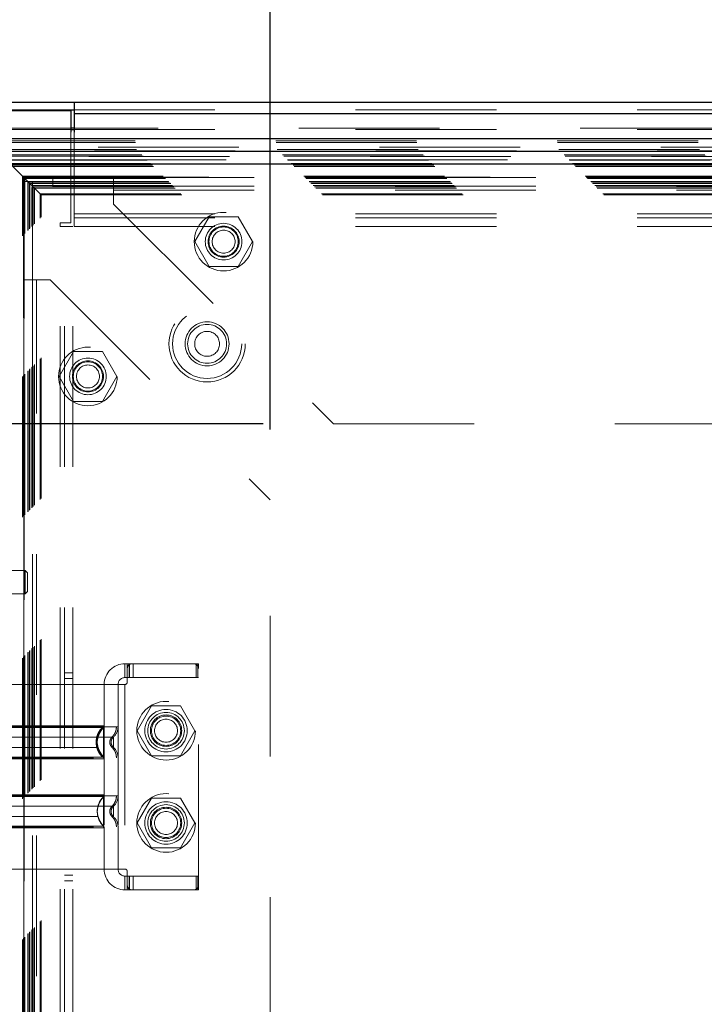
# Model space of a CAD drawing. Header units: inches. Extents: x 0.2 to 10.7, y 0.2 to 7.9.
# Tile 48 of 95: x 3.271 to 3.758, y 4.341 to 5.041. Entities that reach past the tile are written whole.
import ezdxf

# ---------------------------------------------------------------- set-up
doc = ezdxf.new("R2010")
doc.units = ezdxf.units.IN
doc.header["$MEASUREMENT"] = 0
doc.linetypes.add('HIDDEN', pattern=[0.075, 0.05, -0.025])
doc.layers.add('DIMENSIONS', color=140, linetype='Continuous')
doc.styles.add('SLDTEXTSTYLE0', font='TXT', dxfattribs={"width": 0.7})
doc.dimstyles.new('SLDDIMSTYLE0', dxfattribs={"dimtxt": 0.084961, "dimasz": 0.13, "dimexe": 0, "dimexo": 0.0625, "dimgap": 0.02124, "dimtad": 0, "dimtih": 1, "dimtoh": 1, "dimlfac": 12, "dimrnd": 1e-09, "dimzin": 12, "dimdsep": 46, "dimtxsty": 'SLDTEXTSTYLE0', "dimsah": 1, "dimcen": 0.09, "dimadec": 0, "dimazin": 3, "dimtfac": 1, "dimtofl": 0, "dimtmove": 0, "dimatfit": 3, "dimfxl": 0, "dimfrac": 2, "dimtolj": 1, "dimtzin": 12, "dimarcsym": 0})

# ---------------------------------------------------------------- blocks, each defined once
blk = doc.blocks.new('_D')
at = {"layer": 'DIMENSIONS'}
for p, q in [((3.44421, 4.75349), (2.77333, 4.75349)), ((2.89833, 4.75349), (2.89833, 4.15933)), ((2.73676, 4.00527), (2.70823, 4.00527)), ((2.70823, 4.00527), (2.70823, 3.87024)), ((3.05991, 4.00527), (3.08844, 4.00527)), ((3.08844, 4.00527), (3.08844, 3.87024)), ((2.70823, 3.87024), (2.73676, 3.87024)), ((3.08844, 3.87024), (3.05991, 3.87024)), ((2.89833, 3.26322), (2.89833, 3.85122)), ((3.44421, 3.26322), (2.77333, 3.26322))]:
    blk.add_line(p, q, dxfattribs=at)
for points in [[(2.89833, 4.75349), (2.87833, 4.62349), (2.91833, 4.62349)], [(2.89833, 3.26322), (2.91833, 3.39322), (2.87833, 3.39322)]]:
    blk.add_solid(points, dxfattribs=at)
at = {"layer": 'DIMENSIONS', "char_height": 0.083333, "attachment_point": 1, "style": 'SLDTEXTSTYLE0'}
for s, insert in [('17.88', (2.73676, 4.13172)), ('454.2', (2.73676, 3.97767))]:
    blk.add_mtext(s, dxfattribs=dict(at, insert=insert))
blk = doc.blocks.new('_D_1')
at = {"layer": 'DIMENSIONS'}
for p, q in [((3.44921, 4.74956), (3.44921, 5.73914)), ((4.63041, 4.74956), (4.63041, 5.73914)), ((3.44921, 5.61414), (3.74572, 5.61414)), ((3.86086, 5.61414), (3.83233, 5.61414)), ((3.83233, 5.61414), (3.83233, 5.47911)), ((4.184, 5.61414), (4.21254, 5.61414)), ((4.21254, 5.61414), (4.21254, 5.47911)), ((4.63041, 5.61414), (4.29914, 5.61414)), ((3.83233, 5.47911), (3.86086, 5.47911)), ((4.21254, 5.47911), (4.184, 5.47911))]:
    blk.add_line(p, q, dxfattribs=at)
for points in [[(3.44921, 5.61414), (3.57921, 5.59414), (3.57921, 5.63414)], [(4.63041, 5.61414), (4.50041, 5.63414), (4.50041, 5.59414)]]:
    blk.add_solid(points, dxfattribs=at)
at = {"layer": 'DIMENSIONS', "char_height": 0.083333, "attachment_point": 1, "style": 'SLDTEXTSTYLE0'}
for s, insert in [('14.17', (3.86086, 5.74058)), ('360.0', (3.86086, 5.58653))]:
    blk.add_mtext(s, dxfattribs=dict(at, insert=insert))

msp = doc.modelspace()

# ---------------------------------------------------------------- linework, layer by layer
at = {"color": 7, "linetype": 'Continuous', "lineweight": 25}
for p, q in [((3.2333296, 4.9822278), (3.3099963, 4.9822278)), ((3.2333296, 4.9767899), (3.3099963, 4.9767899)), ((3.3075796, 4.9758636), (3.2345722, 4.9758636)), ((3.3075796, 4.9758636), (3.3075796, 4.960929)), ((3.3099963, 4.9822278), (4.7696629, 4.9822278)), ((3.3099963, 4.9822278), (3.3099963, 4.974071)), ((3.3099963, 4.974071), (4.7696629, 4.974071)), ((3.3099963, 4.974071), (3.3099963, 4.960929)), ((3.3099963, 4.9635625), (3.3075796, 4.9635625)), ((3.3075796, 4.9626298), (3.3099963, 4.9626298)), ((4.8269883, 4.9560776), (3.2526302, 4.9560776)), ((4.8179038, 4.946993), (3.2617147, 4.946993)), ((4.8149586, 4.9381298), (3.2646599, 4.9381298))]:
    msp.add_line(p, q, dxfattribs=at)
at = {"color": 7, "linetype": 'HIDDEN', "lineweight": 18}
for p, q in [((3.3099963, 4.9767899), (4.7696629, 4.9767899)), ((3.3099963, 4.974071), (4.7696629, 4.974071)), ((3.3075796, 4.9635625), (3.2391958, 4.9635625)), ((3.2401182, 4.9626298), (3.3075796, 4.9626298)), ((4.7696629, 4.9635625), (3.3099963, 4.9635625)), ((3.3099963, 4.9626298), (4.7696629, 4.9626298)), ((3.3075796, 4.960929), (3.3075796, 4.8962803)), ((3.3099963, 4.960929), (3.3099963, 4.9028155)), ((4.8269883, 4.9501687), (3.2526302, 4.9501687)), ((3.2533238, 4.9546267), (4.8262947, 4.9546267)), ((3.2534307, 4.9534935), (4.8261878, 4.9534935)), ((3.2543232, 4.9484248), (4.8252954, 4.9484248)), ((4.8243116, 4.9474353), (3.2552919, 4.9474353)), ((3.2580729, 4.9446751), (4.8215456, 4.9446751)), ((3.2588868, 4.9438612), (4.8207317, 4.9438612)), ((3.2590365, 4.9437115), (4.820582, 4.9437115)), ((4.8203504, 4.943484), (3.2592803, 4.943484)), ((3.2616372, 4.9411081), (4.8179861, 4.9411081)), ((4.8179038, 4.9410842), (3.2617147, 4.9410842)), ((3.2618703, 4.9408777), (4.8177482, 4.9408777)), ((3.2641893, 4.9385587), (4.8154293, 4.9385587)), ((3.2643831, 4.9383384), (4.8152347, 4.9383384)), ((4.8149586, 4.9381298), (3.2646599, 4.9381298)), ((3.2654916, 4.9372564), (4.8141269, 4.9372564)), ((3.2662224, 4.9365256), (4.8133961, 4.9365256)), ((3.2731063, 4.9296417), (4.8065122, 4.9296417)), ((3.2731063, 3.0870691), (3.2731063, 4.9296417)), ((3.2731063, 4.9296417), (3.2739396, 4.9288084)), ((3.2739208, 4.9287972), (3.2739248, 4.7918831)), ((3.2739396, 4.9288084), (4.8056789, 4.9288084)), ((3.2739396, 3.0879024), (3.2739396, 4.9288084)), ((3.2739396, 4.9288084), (3.2773056, 4.9254424)), ((3.2739605, 4.9287877), (3.2739509, 4.9287972)), ((4.8056643, 4.9288144), (3.2739605, 4.9288144)), ((4.8054901, 4.9286494), (3.2741068, 4.9286494)), ((3.2741524, 4.9285807), (3.2741524, 3.088133)), ((3.2743563, 4.9283917), (4.8052622, 4.9283917)), ((3.2743563, 4.9283917), (3.2743563, 3.0883191)), ((3.2743563, 4.9283917), (4.8052622, 4.9283917)), ((3.2743563, 3.0883191), (3.2743563, 4.9283917)), ((3.2747729, 4.9279751), (4.8048456, 4.9279751)), ((3.2747729, 3.0887358), (3.2747729, 4.9279751)), ((3.2747751, 4.927962), (4.8048539, 4.927962)), ((3.2748206, 3.088766), (3.2748206, 4.9279326)), ((3.2947954, 4.9284942), (3.3379621, 4.9284942)), ((3.2947954, 4.9224942), (3.2947954, 4.9284942)), ((3.3379621, 4.9284942), (4.7417121, 4.9284942)), ((3.3379621, 4.9284942), (3.3379621, 4.9194942)), ((3.2742121, 4.9258137), (3.2802121, 4.9258137)), ((3.2742121, 4.8558137), (3.2742121, 4.9258137)), ((3.2770646, 4.9256834), (4.8025539, 4.9256834)), ((3.2770646, 3.0910274), (3.2770646, 4.9256834)), ((3.2770646, 4.9256834), (4.8025539, 4.9256834)), ((3.2770646, 3.0910274), (3.2770646, 4.9256834)), ((3.2776882, 4.9250598), (3.2772183, 4.9255297)), ((3.2773056, 4.9254424), (4.8023129, 4.9254424)), ((3.2773056, 3.0912684), (3.2773056, 4.9254424)), ((3.2782348, 4.9245132), (4.8013837, 4.9245132)), ((3.2782348, 3.0921976), (3.2782348, 4.9245132)), ((3.2785229, 4.9242251), (3.2782348, 4.9245132)), ((3.2785229, 4.9242251), (4.8010956, 4.9242251)), ((3.2785229, 3.0924858), (3.2785229, 4.9242251)), ((3.2798725, 4.9228551), (4.7997668, 4.9228551)), ((3.2799122, 4.9228358), (3.2801297, 4.9226183)), ((3.2799138, 4.9228115), (4.7996919, 4.9228115)), ((3.280131, 4.922617), (3.2808528, 4.9218952)), ((3.2801455, 3.0940888), (3.2801455, 4.9226205)), ((3.2802121, 4.8558137), (3.2802121, 4.9258137)), ((3.2808528, 4.9218952), (4.7987657, 4.9218952)), ((3.2808528, 3.0948156), (3.2808528, 4.9218952)), ((3.2808528, 4.9218952), (3.2816258, 4.9211222)), ((3.2816258, 4.9211222), (4.7979927, 4.9211222)), ((3.2816258, 3.0955887), (3.2816258, 4.9211222)), ((3.2816258, 4.9211222), (3.2857163, 4.9170317)), ((3.2947954, 4.9224942), (3.3379621, 4.9224942)), ((3.3379621, 4.9224942), (4.7417121, 4.9224942)), ((3.2857163, 4.9170317), (4.7939022, 4.9170317)), ((3.2857163, 3.0996791), (3.2857163, 4.9170317)), ((3.2864178, 4.9162981), (4.7931832, 4.9162981)), ((3.2864447, 3.1004103), (3.2864447, 4.916321)), ((3.3379621, 4.9194942), (4.7417121, 4.9194942)), ((3.3379621, 4.9194942), (3.3379621, 4.9097442)), ((3.3379621, 4.9194942), (4.7417121, 4.9194942)), ((3.3379621, 4.9097442), (3.4942121, 4.7534942)), ((3.3099963, 4.9028155), (4.7696629, 4.9028155)), ((3.3099963, 4.9028155), (3.3099963, 4.8938155)), ((3.3099963, 4.9028155), (4.7696629, 4.9028155)), ((3.3099963, 4.8998155), (4.7696629, 4.8998155)), ((3.4058808, 4.9007442), (3.3956328, 4.8829942)), ((3.4263767, 4.9007442), (3.4058808, 4.9007442)), ((3.4366247, 4.8829942), (3.4263767, 4.9007442)), ((3.3075796, 4.8962803), (3.3000796, 4.8962803)), ((3.3000796, 4.8937803), (3.3000796, 4.8962803)), ((3.3000796, 3.1228636), (3.3000796, 4.8937803)), ((3.3090796, 4.8937803), (3.3000796, 4.8937803)), ((3.3000796, 3.1228636), (3.3000796, 4.8937803)), ((3.3030796, 3.1228636), (3.3030796, 4.8937803)), ((3.3090796, 3.1228636), (3.3090796, 4.8937803)), ((3.3099963, 4.8938155), (4.7696629, 4.8938155)), ((3.3956328, 4.8829942), (3.4058808, 4.8652442)), ((3.4263767, 4.8652442), (3.4366247, 4.8829942)), ((3.4058808, 4.8652442), (3.4263767, 4.8652442)), ((3.2742121, 3.1608971), (3.2742121, 4.8558137)), ((3.2742121, 4.8558137), (3.2832121, 4.8558137)), ((3.2802121, 3.1608971), (3.2802121, 4.8558137)), ((3.2832121, 3.1608971), (3.2832121, 4.8558137)), ((3.2832121, 4.8558137), (3.2929621, 4.8558137)), ((3.2832121, 3.1608971), (3.2832121, 4.8558137)), ((3.2929621, 4.8558137), (3.4492121, 4.6995637)), ((3.3094641, 4.8049526), (3.2992162, 4.7872026)), ((3.3299601, 4.8049526), (3.3094641, 4.8049526)), ((3.340208, 4.7872026), (3.3299601, 4.8049526)), ((3.2992162, 4.7872026), (3.3094641, 4.7694526)), ((3.3299601, 4.7694526), (3.340208, 4.7872026)), ((3.3094641, 4.7694526), (3.3299601, 4.7694526)), ((3.4942121, 4.7534942), (4.5854621, 4.7534942)), ((3.4492121, 3.3171471), (3.4492121, 4.6995637)), ((3.2751603, 4.6491576), (3.2472732, 4.6491576)), ((3.2751603, 4.6491576), (3.2751603, 4.6327534)), ((3.2768007, 4.6475172), (3.2751603, 4.6491576)), ((3.2768007, 4.6475172), (3.2768007, 4.6343938)), ((3.2751603, 4.6327534), (3.2768007, 4.6343938)), ((3.2472732, 4.6327534), (3.2751603, 4.6327534)), ((3.3460264, 4.5830027), (3.3460264, 4.5731602)), ((3.3460264, 4.5830027), (3.3476669, 4.5830027)), ((3.3476669, 4.5797219), (3.3476669, 4.5830027)), ((3.3476669, 4.5830027), (3.3493073, 4.5830027)), ((3.3476669, 4.5797219), (3.3476669, 4.5698794)), ((3.348936, 4.5731602), (3.348936, 4.5830027)), ((3.3493073, 4.5731602), (3.3493073, 4.5830027)), ((3.3509477, 4.5830027), (3.3493073, 4.5830027)), ((3.394911, 4.5830027), (3.3509477, 4.5830027)), ((3.35186, 4.5731602), (3.35186, 4.5830027)), ((3.3965514, 4.5830027), (3.394911, 4.5830027)), ((3.3965514, 4.5731602), (3.3965514, 4.5830027)), ((3.3965514, 4.5830027), (3.3981918, 4.5830027)), ((3.397835, 4.5731602), (3.397835, 4.5830027)), ((3.3981918, 4.5797219), (3.3981918, 4.5830027)), ((3.3981918, 4.4255224), (3.3981918, 4.5797219)), ((3.3090796, 4.5765719), (3.3030796, 4.5765719)), ((3.3030796, 4.5724053), (3.3090796, 4.5724053)), ((3.3476669, 4.5731602), (3.3460264, 4.5731602)), ((3.3493073, 4.5731602), (3.3476669, 4.5731602)), ((3.3965514, 4.5731602), (3.3493073, 4.5731602)), ((3.3981918, 4.5731602), (3.3965514, 4.5731602)), ((3.3312627, 4.5682389), (3.2492417, 4.5682389)), ((3.3460264, 4.5682389), (3.3312627, 4.5682389)), ((3.3312627, 4.5682389), (3.3312627, 4.4370053)), ((3.3312627, 4.5682389), (3.3312627, 4.5389429)), ((3.3411052, 4.5682389), (3.3411052, 4.4370053)), ((3.3411052, 4.5682389), (3.3411052, 4.5382322)), ((3.3460264, 4.5682389), (3.3460264, 4.4370053)), ((3.3460264, 4.5682389), (3.3460264, 4.4370053)), ((3.364978, 4.5531471), (3.35473, 4.5353971)), ((3.3854739, 4.5531471), (3.364978, 4.5531471)), ((3.3957219, 4.5353971), (3.3854739, 4.5531471)), ((3.35473, 4.5353971), (3.364978, 4.5176471)), ((3.3854739, 4.5176471), (3.3957219, 4.5353971)), ((3.3362713, 4.5280324), (3.3361839, 4.5272284)), ((3.3361839, 4.5272284), (3.3362713, 4.5264245)), ((3.364978, 4.5176471), (3.3854739, 4.5176471)), ((3.3307715, 4.4885598), (3.3299288, 4.4873094)), ((3.364978, 4.4875637), (3.35473, 4.4698137)), ((3.3854739, 4.4875637), (3.364978, 4.4875637)), ((3.3957219, 4.4698137), (3.3854739, 4.4875637)), ((3.3362713, 4.4788198), (3.3361839, 4.4780158)), ((3.3361839, 4.4780158), (3.3362713, 4.4772119)), ((3.3362741, 4.478833), (3.3361854, 4.4780158)), ((3.3361854, 4.4780158), (3.3362741, 4.4771987)), ((3.3299288, 4.4687223), (3.3307715, 4.4674719)), ((3.3312627, 4.4663014), (3.3312627, 4.4370053)), ((3.3411052, 4.4670121), (3.3411052, 4.4370053)), ((3.35473, 4.4698137), (3.364978, 4.4520637)), ((3.3854739, 4.4520637), (3.3957219, 4.4698137)), ((3.364978, 4.4520637), (3.3854739, 4.4520637)), ((3.3312627, 4.4370053), (3.2492417, 4.4370053)), ((3.3460264, 4.4370053), (3.3312627, 4.4370053)), ((3.3030796, 4.4328219), (3.3090796, 4.4328219)), ((3.3460264, 4.4320841), (3.3460264, 4.4222416)), ((3.3460264, 4.4320841), (3.3476669, 4.4320841)), ((3.3476669, 4.4353649), (3.3476669, 4.4255224)), ((3.3476669, 4.4320841), (3.3493073, 4.4320841)), ((3.348936, 4.4222416), (3.348936, 4.4320841)), ((3.3493073, 4.4222416), (3.3493073, 4.4320841)), ((3.3965514, 4.4320841), (3.3493073, 4.4320841)), ((3.35186, 4.4222416), (3.35186, 4.4320841)), ((3.3965514, 4.4320841), (3.3981918, 4.4320841)), ((3.3965514, 4.4222416), (3.3965514, 4.4320841)), ((3.397835, 4.4222416), (3.397835, 4.4320841)), ((3.3030796, 4.4286553), (3.3090796, 4.4286553)), ((3.3476669, 4.4222416), (3.3476669, 4.4255224)), ((3.3981918, 4.4222416), (3.3981918, 4.4255224)), ((3.3476669, 4.4222416), (3.3460264, 4.4222416)), ((3.3493073, 4.4222416), (3.3476669, 4.4222416)), ((3.3509477, 4.4222416), (3.3493073, 4.4222416)), ((3.3509477, 4.4222416), (3.394911, 4.4222416)), ((3.3965514, 4.4222416), (3.394911, 4.4222416)), ((3.3981918, 4.4222416), (3.3965514, 4.4222416))]:
    msp.add_line(p, q, dxfattribs=at)
for centre, radius in [((3.4161288, 4.8829942), 0.0208333), ((3.4161288, 4.8829942), 0.0130208), ((3.4161288, 4.8829942), 0.0110417), ((3.4161288, 4.8829942), 0.0104167), ((3.4161288, 4.8829942), 0.0081625), ((3.4044129, 4.8103636), 0.0270833), ((3.4044129, 4.8103636), 0.0245833), ((3.4044129, 4.8103636), 0.0245833), ((3.4044129, 4.8103636), 0.015625), ((3.4044129, 4.8103636), 0.0138333), ((3.4044129, 4.8103636), 0.0088333), ((3.3197121, 4.7872026), 0.0208333), ((3.3197121, 4.7872026), 0.0130208), ((3.3197121, 4.7872026), 0.0110417), ((3.3197121, 4.7872026), 0.0104167), ((3.3197121, 4.7872026), 0.0081625), ((3.3752954, 4.5353971), 0.0208333), ((3.3752259, 4.5354305), 0.0150919), ((3.3752259, 4.5353971), 0.0130208), ((3.3752259, 4.5354305), 0.0111549), ((3.3752259, 4.5353971), 0.0104167), ((3.3752259, 4.5353971), 0.0081625), ((3.3752954, 4.4698137), 0.0208333), ((3.3752259, 4.4698137), 0.0150919), ((3.3752259, 4.4698137), 0.0130208), ((3.3752259, 4.4698137), 0.0111549), ((3.3752259, 4.4698137), 0.0104167), ((3.3752259, 4.4698137), 0.0081625)]:
    msp.add_circle(centre, radius, dxfattribs=at)
for centre, radius, start, end in [((3.3460264, 4.5682389), 0.0147638, 90, 180), ((3.3509477, 4.5797219), 0.0032808, 90, 180), ((3.394911, 4.5797219), 0.0032808, 0, 90), ((3.3460264, 4.5682389), 0.0049213, 90, 180), ((3.3460264, 4.5698794), 0.0016404, 270, 0), ((3.3296222, 4.5389429), 0.0016404, 314.4762725, 360), ((3.3312627, 4.5382322), 0.0098425, 311.7633977, 0), ((3.3312627, 4.5162247), 0.0098425, 0, 48.2366023), ((3.3296222, 4.515514), 0.0016404, 0, 45.5237275), ((3.3296222, 4.4897303), 0.0016404, 314.4762725, 360), ((3.3312627, 4.4890196), 0.0098425, 311.7633977, 0), ((3.3312627, 4.4670121), 0.0098425, 0, 48.2366023), ((3.3296222, 4.4663014), 0.0016404, 0, 45.5237275), ((3.3460264, 4.4370053), 0.0147638, 180, 270), ((3.3460264, 4.4370053), 0.0049213, 180, 270), ((3.3460264, 4.4353649), 0.0016404, 0, 90), ((3.3509477, 4.4255224), 0.0032808, 180, 270), ((3.394911, 4.4255224), 0.0032808, 270, 0)]:
    msp.add_arc(centre, radius, start, end, dxfattribs=at)
for points, knots in [([(3.2747751, 4.9279692), (3.2747877, 4.9279562), (3.2748294, 4.9279131), (3.2748418, 4.9279017), (3.2748105, 4.9279502), (3.2747227, 4.9280268), (3.2745886, 4.9281524), (3.2744457, 4.928299), (3.2743606, 4.9283883), (3.2742837, 4.9284653), (3.274173, 4.9285745), (3.2738303, 4.9289199), (3.2731133, 4.9296367), (3.2718787, 4.9308698), (3.270345, 4.9323982), (3.2690817, 4.9336521), (3.2681233, 4.9346456), (3.267688, 4.9350081), (3.2672501, 4.935513), (3.2668379, 4.9358876), (3.2663022, 4.9364511), (3.2655253, 4.9372241), (3.2649272, 4.9378289), (3.26459, 4.9381631), (3.2645397, 4.938213)], [0, 0, 0, 0, 0.01402994, 0.04640158, 0.05980863, 0.07671004, 0.09516037, 0.10506512, 0.11564828, 0.11662566, 0.12349046, 0.1415288, 0.19509932, 0.28299682, 0.43108237, 0.60640433, 0.68008226, 0.76478704, 0.78244529, 0.80973396, 0.85902264, 0.9051843, 0.98584874, 1, 1, 1, 1]), ([(3.2743024, 4.92845), (3.2742972, 4.928455), (3.2742638, 4.9284873), (3.2741928, 4.9285494), (3.2741202, 4.9286271), (3.2740918, 4.928664), (3.2741021, 4.9286504), (3.2741068, 4.9286441)], [0, 0, 0, 0, 0.02419389, 0.1546388, 0.40870897, 0.7288262, 1, 1, 1, 1]), ([(3.2773056, 4.9254424), (3.2780595, 4.9246939), (3.2790448, 4.9237156), (3.2798767, 4.9228615), (3.2800815, 4.9226556), (3.2801432, 4.9226109), (3.2801183, 4.9226182), (3.2800566, 4.922664), (3.2799788, 4.9227447), (3.2799063, 4.9228274), (3.2798429, 4.9228954), (3.279809, 4.9229319)], [0, 0, 0, 0, 0.58149804, 0.75994507, 0.82502121, 0.87370235, 0.90732522, 0.94235459, 0.96020705, 0.97868521, 1, 1, 1, 1]), ([(3.2841325, 4.9186155), (3.2836691, 4.9190726), (3.2826618, 4.920066), (3.2813327, 4.9214191), (3.2802693, 4.9224817), (3.2797657, 4.922985)], [0, 0, 0, 0, 0.30969243, 0.67307545, 1, 1, 1, 1]), ([(3.2798697, 3.0938374), (3.2798623, 3.0959778), (3.2798414, 3.1020559), (3.2798239, 3.1130905), (3.2798127, 3.1278361), (3.279812, 3.1449777), (3.2798169, 3.1694929), (3.2798217, 3.1999282), (3.279817, 3.2453036), (3.2798191, 3.2996172), (3.2798179, 3.4181409), (3.279819, 3.6510691), (3.2798185, 4.0389345), (3.2798179, 4.3801879), (3.2798189, 4.6151395), (3.279817, 4.7031319), (3.2798219, 4.7692647), (3.2798184, 4.8136799), (3.2798131, 4.8361224), (3.2798122, 4.8573664), (3.2798233, 4.8761087), (3.2798489, 4.8917155), (3.2798842, 4.904275), (3.2799227, 4.9142129), (3.2799522, 4.9200913), (3.2799641, 4.9227046), (3.2799644, 4.9227825)], [0, 0, 0, 0, 0.00351099, 0.00997012, 0.01809984, 0.02769812, 0.03808723, 0.05831184, 0.07762083, 0.11251589, 0.14740176, 0.27203389, 0.49458523, 0.78361263, 0.83178777, 0.87997353, 0.92794543, 0.94026453, 0.95282728, 0.96475771, 0.97511069, 0.9835701, 0.99035753, 0.99571192, 0.99987228, 1, 1, 1, 1]), ([(3.2799138, 4.9228263), (3.2799406, 4.9227989), (3.2799835, 4.9227552), (3.2799879, 4.9227568), (3.2799669, 4.9227789), (3.2799635, 4.9227825)], [0, 0, 0, 0, 0.58364605, 0.93257842, 1, 1, 1, 1]), ([(3.2857163, 4.9170317), (3.2859177, 4.9168368), (3.2861951, 4.9165683), (3.2864179, 4.9163142), (3.2864672, 4.9162759), (3.2863723, 4.9163738), (3.2862193, 4.9165268), (3.2859061, 4.9168287), (3.2854179, 4.9173178), (3.2849983, 4.9177491), (3.284761, 4.917987), (3.2847517, 4.9179963)], [0, 0, 0, 0, 0.27912679, 0.38459233, 0.49914334, 0.55586917, 0.61679114, 0.70788915, 0.82600654, 0.99320318, 1, 1, 1, 1]), ([(3.3411052, 4.5382322), (3.3408854, 4.5382322), (3.3404458, 4.5382322), (3.3369343, 4.5382322), (3.3314765, 4.5382322), (3.3240756, 4.5382322), (3.3150714, 4.5382322), (3.304795, 4.5382322), (3.2936454, 4.5382322), (3.2820501, 4.5382322), (3.2704546, 4.5382322), (3.2593054, 4.5382322), (3.2490279, 4.5382322), (3.240028, 4.5382322), (3.232611, 4.5382322), (3.2272133, 4.5382322), (3.2241076, 4.5382322), (3.2237029, 4.5382322), (3.2235691, 4.5382322)], [0, 0, 0, 0, 0.06454115, 0.12908229, 0.19362344, 0.25816459, 0.32270573, 0.38724688, 0.45178803, 0.51632918, 0.58087032, 0.64541147, 0.70995262, 0.77449376, 0.83903491, 0.90357606, 0.9681172, 1, 1, 1, 1]), ([(3.3307715, 4.5377724), (3.3307787, 4.5377724), (3.3295001, 4.5377725), (3.3246241, 4.5377725), (3.3210116, 4.5377725), (3.3119894, 4.5377726), (3.3065859, 4.5377726), (3.2948036, 4.5377727), (3.2884271, 4.5377727), (3.2756734, 4.5377727), (3.2692963, 4.5377728), (3.2575151, 4.5377728), (3.2521098, 4.5377728), (3.243089, 4.5377729), (3.239476, 4.5377729), (3.2346, 4.537773), (3.2333186, 4.537773), (3.2333292, 4.537773)], [0, 0, 0, 0, 0.125, 0.125, 0.25, 0.25, 0.375, 0.375, 0.5, 0.5, 0.625, 0.625, 0.75, 0.75, 0.875, 0.875, 1, 1, 1, 1]), ([(3.3306885, 4.5389429), (3.3305949, 4.5389429), (3.330263, 4.5389429), (3.3277357, 4.5389429), (3.3232524, 4.5389429), (3.3170676, 4.5389429), (3.3095688, 4.5389429), (3.3010039, 4.5389429), (3.291713, 4.5389429), (3.2820501, 4.5389429), (3.2723872, 4.5389429), (3.2630962, 4.5389429), (3.2545313, 4.5389429), (3.2470325, 4.5389429), (3.2408477, 4.5389429), (3.2363644, 4.5389429), (3.2338372, 4.5389429), (3.2335053, 4.5389429), (3.2334117, 4.5389429)], [0, 0, 0, 0, 0.0265657, 0.09419917, 0.16183265, 0.22946612, 0.29709959, 0.36473307, 0.43236654, 0.50000002, 0.56763349, 0.63526696, 0.70290044, 0.77053391, 0.83816738, 0.90580086, 0.97343433, 1, 1, 1, 1]), ([(3.3300219, 4.5165862), (3.3293586, 4.517314), (3.3280321, 4.5187692), (3.3266546, 4.5214183), (3.3257756, 4.5242595), (3.3254734, 4.5272284), (3.3257756, 4.5301974), (3.3266546, 4.5330386), (3.3280321, 4.5356877), (3.3293586, 4.5371429), (3.3300219, 4.5378706)], [0, 0, 0, 0, 0.12508567, 0.25012622, 0.37515537, 0.5, 0.62484463, 0.74987378, 0.87491433, 1, 1, 1, 1]), ([(3.3307715, 4.5166845), (3.3279567, 4.519416), (3.3247372, 4.5272284), (3.3279567, 4.5350409), (3.3307715, 4.5377724)], [0.027131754, 0.027131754, 0.027131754, 0.027131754, 0.5, 0.972868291, 0.972868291, 0.972868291, 0.972868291]), ([(3.3307715, 4.5375676), (3.3303716, 4.5370919), (3.3296243, 4.5362029), (3.3284115, 4.5343835), (3.3270342, 4.5319437), (3.3266476, 4.5299106), (3.3264183, 4.5287045)], [0, 0, 0, 0, 0.183030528, 0.342006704, 0.60967324, 1, 1, 1, 1]), ([(3.3305308, 4.5377671), (3.3306044, 4.5378472), (3.3307532, 4.5380091), (3.3309055, 4.538305), (3.3310089, 4.5386215), (3.3310196, 4.5388416), (3.3310249, 4.5389505)], [0, 0, 0, 0, 0.24752692, 0.50000333, 0.75247803, 1, 1, 1, 1]), ([(3.3307715, 4.5166845), (3.3307715, 4.5166567), (3.3307715, 4.5184063), (3.3307715, 4.5230888), (3.3307715, 4.5272284), (3.3307715, 4.5313681), (3.3307715, 4.5360506), (3.3307715, 4.5378001), (3.3307715, 4.5377724)], [3.14159265, 3.14159265, 3.14159265, 3.14159265, 3.92699082, 4.3196899, 4.71238898, 5.10508806, 5.49778714, 6.28318531, 6.28318531, 6.28318531, 6.28318531]), ([(3.336706, 4.5308586), (3.3371833, 4.5313449), (3.3381488, 4.5323284), (3.3391715, 4.5341602), (3.3398403, 4.5361552), (3.3399237, 4.5375449), (3.3399649, 4.5382322)], [0, 0, 0, 0, 0.24712976, 0.49986574, 0.75266153, 1, 1, 1, 1]), ([(3.3378191, 4.5308898), (3.3378286, 4.5308898), (3.3345499, 4.5308898), (3.321873, 4.5308898), (3.3042104, 4.5308898), (3.2820501, 4.5308898), (3.2598897, 4.5308898), (3.2422272, 4.5308898), (3.2295502, 4.5308898), (3.2262715, 4.5308898), (3.226281, 4.5308898)], [4.71241411, 4.71241411, 4.71241411, 4.71241411, 5.15721613, 5.48839216, 5.88580339, 6.28321463, 6.68062587, 7.0780371, 7.40921314, 7.85401516, 7.85401516, 7.85401516, 7.85401516]), ([(3.33687, 4.5235342), (3.3366276, 4.5237801), (3.3361423, 4.5242723), (3.335633, 4.5251904), (3.335305, 4.526184), (3.3351907, 4.5272284), (3.335305, 4.5282729), (3.335633, 4.5292664), (3.3361423, 4.5301846), (3.3366276, 4.5306768), (3.33687, 4.5309227)], [0, 0, 0, 0, 0.12483229, 0.24993898, 0.37510563, 0.5, 0.62489437, 0.75006102, 0.87516771, 1, 1, 1, 1]), ([(3.3378183, 4.5306049), (3.337606, 4.5304496), (3.3371859, 4.5301423), (3.3367106, 4.5294485), (3.3363599, 4.5286425), (3.3362612, 4.5280415), (3.3362121, 4.5277433)], [0, 0, 0, 0, 0.25727177, 0.50914097, 0.75642294, 1, 1, 1, 1]), ([(3.3378183, 4.5308907), (3.3375795, 4.5306443), (3.3371014, 4.5301511), (3.336675, 4.5294494), (3.3365402, 4.5290065), (3.3365056, 4.5288927)], [0, 0, 0, 0, 0.42578797, 0.85251278, 1, 1, 1, 1]), ([(3.3378183, 4.5235662), (3.3378183, 4.5235662), (3.3378183, 4.5236615), (3.3378183, 4.5240284), (3.3378183, 4.5242999), (3.3378183, 4.5249778), (3.3378183, 4.5253841), (3.3378183, 4.5262699), (3.3378183, 4.5267491), (3.3378183, 4.5277078), (3.3378183, 4.528187), (3.3378183, 4.5290728), (3.3378183, 4.5294791), (3.3378183, 4.530157), (3.3378183, 4.5304284), (3.3378183, 4.5307953), (3.3378183, 4.5308907), (3.3378183, 4.5308907)], [0, 0, 0, 0, 0.125, 0.125, 0.25, 0.25, 0.375, 0.375, 0.5, 0.5, 0.625, 0.625, 0.75, 0.75, 0.875, 0.875, 1, 1, 1, 1]), ([(3.226281, 4.5235671), (3.2262716, 4.5235671), (3.2295502, 4.5235671), (3.2422272, 4.5235671), (3.2598897, 4.5235671), (3.2820501, 4.5235671), (3.3042104, 4.5235671), (3.321873, 4.5235671), (3.3345499, 4.5235671), (3.3378286, 4.5235671), (3.3378191, 4.5235671)], [4.71236405, 4.71236405, 4.71236405, 4.71236405, 5.15716608, 5.48834211, 5.88575335, 6.2831646, 6.68057584, 7.07798708, 7.40916311, 7.85396503, 7.85396503, 7.85396503, 7.85396503]), ([(3.3264183, 4.5257524), (3.3266476, 4.5245463), (3.3270342, 4.5225132), (3.3284115, 4.5200734), (3.3296243, 4.518254), (3.3303716, 4.517365), (3.3307715, 4.5168893)], [0, 0, 0, 0, 0.39032676, 0.6579933, 0.81696947, 1, 1, 1, 1]), ([(3.3362121, 4.5267136), (3.3362612, 4.5264154), (3.3363599, 4.5258144), (3.3367106, 4.5250083), (3.3371859, 4.5243146), (3.337606, 4.5240073), (3.3378183, 4.523852)], [0, 0, 0, 0, 0.24357706, 0.49085903, 0.74272823, 1, 1, 1, 1]), ([(3.3365056, 4.5255642), (3.3365402, 4.5254504), (3.336675, 4.5250075), (3.3371014, 4.5243058), (3.3375795, 4.5238126), (3.3378183, 4.5235662)], [0, 0, 0, 0, 0.14748723, 0.57421203, 1, 1, 1, 1]), ([(3.3399649, 4.5162247), (3.3399237, 4.516912), (3.3398403, 4.5183017), (3.3391715, 4.5202967), (3.3381488, 4.5221285), (3.3371833, 4.523112), (3.336706, 4.5235983)], [0, 0, 0, 0, 0.247338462, 0.500134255, 0.752870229, 1, 1, 1, 1]), ([(3.2235691, 4.5162247), (3.2237029, 4.5162247), (3.2241076, 4.5162247), (3.2272133, 4.5162247), (3.232611, 4.5162247), (3.240028, 4.5162247), (3.2490279, 4.5162247), (3.2593054, 4.5162247), (3.2704546, 4.5162247), (3.2820501, 4.5162247), (3.2936454, 4.5162247), (3.304795, 4.5162247), (3.3150714, 4.5162247), (3.3240756, 4.5162247), (3.3314765, 4.5162247), (3.3369343, 4.5162247), (3.3404458, 4.5162247), (3.3408854, 4.5162247), (3.3411052, 4.5162247)], [0, 0, 0, 0, 0.03188281, 0.09642395, 0.1609651, 0.22550625, 0.29004739, 0.35458854, 0.41912968, 0.48367083, 0.54821198, 0.61275312, 0.67729427, 0.74183542, 0.80637656, 0.87091771, 0.93545885, 1, 1, 1, 1]), ([(3.2333292, 4.5166839), (3.2333186, 4.5166839), (3.2346, 4.5166839), (3.239476, 4.516684), (3.243089, 4.516684), (3.2521098, 4.516684), (3.2575151, 4.5166841), (3.2692963, 4.5166841), (3.2756734, 4.5166841), (3.2884271, 4.5166842), (3.2948036, 4.5166842), (3.3065859, 4.5166843), (3.3119894, 4.5166843), (3.3210116, 4.5166844), (3.3246241, 4.5166844), (3.3295001, 4.5166844), (3.3307787, 4.5166845), (3.3307715, 4.5166845)], [0, 0, 0, 0, 0.125, 0.125, 0.25, 0.25, 0.375, 0.375, 0.5, 0.5, 0.625, 0.625, 0.75, 0.75, 0.875, 0.875, 1, 1, 1, 1]), ([(3.2334117, 4.515514), (3.2335053, 4.515514), (3.2338372, 4.515514), (3.2363644, 4.515514), (3.2408477, 4.515514), (3.2470325, 4.515514), (3.2545313, 4.515514), (3.2630962, 4.515514), (3.2723872, 4.515514), (3.2820501, 4.515514), (3.291713, 4.515514), (3.3010039, 4.515514), (3.3095688, 4.515514), (3.3170676, 4.515514), (3.3232524, 4.515514), (3.3277357, 4.515514), (3.330263, 4.515514), (3.3305949, 4.515514), (3.3306885, 4.515514)], [0, 0, 0, 0, 0.02656567, 0.09419915, 0.16183262, 0.22946609, 0.29709957, 0.36473304, 0.43236651, 0.49999999, 0.56763346, 0.63526693, 0.70290041, 0.77053388, 0.83816736, 0.90580083, 0.9734343, 1, 1, 1, 1]), ([(3.3310249, 4.5155064), (3.3310196, 4.5156153), (3.3310089, 4.5158354), (3.3309055, 4.5161519), (3.3307532, 4.5164478), (3.3306044, 4.5166097), (3.3305308, 4.5166898)], [0, 0, 0, 0, 0.24752196, 0.49999665, 0.75247307, 1, 1, 1, 1]), ([(3.3411052, 4.4890196), (3.3408854, 4.4890196), (3.3404458, 4.4890196), (3.3369343, 4.4890196), (3.3314765, 4.4890196), (3.3240756, 4.4890196), (3.3150714, 4.4890196), (3.304795, 4.4890196), (3.2936454, 4.4890196), (3.2820501, 4.4890196), (3.2704546, 4.4890196), (3.2593054, 4.4890196), (3.2490279, 4.4890196), (3.240028, 4.4890196), (3.232611, 4.4890196), (3.2272133, 4.4890196), (3.2241076, 4.4890196), (3.2237029, 4.4890196), (3.2235691, 4.4890196)], [0, 0, 0, 0, 0.06454115, 0.12908229, 0.19362344, 0.25816459, 0.32270573, 0.38724688, 0.45178803, 0.51632918, 0.58087032, 0.64541147, 0.70995262, 0.77449376, 0.83903491, 0.90357606, 0.9681172, 1, 1, 1, 1]), ([(3.3306885, 4.4897303), (3.3305949, 4.4897303), (3.330263, 4.4897303), (3.3277357, 4.4897303), (3.3232524, 4.4897303), (3.3170676, 4.4897303), (3.3095688, 4.4897303), (3.3010039, 4.4897303), (3.291713, 4.4897303), (3.2820501, 4.4897303), (3.2723872, 4.4897303), (3.2630962, 4.4897303), (3.2545313, 4.4897303), (3.2470325, 4.4897303), (3.2408477, 4.4897303), (3.2363644, 4.4897303), (3.2338372, 4.4897303), (3.2335053, 4.4897303), (3.2334117, 4.4897303)], [0, 0, 0, 0, 0.0265657, 0.09419917, 0.16183265, 0.22946612, 0.29709959, 0.36473307, 0.43236654, 0.50000002, 0.56763349, 0.63526696, 0.70290044, 0.77053391, 0.83816738, 0.90580086, 0.97343433, 1, 1, 1, 1]), ([(3.3304519, 4.4885598), (3.3304211, 4.4885598), (3.3302555, 4.4885598), (3.32888, 4.4885598), (3.3259558, 4.4885598), (3.3210889, 4.4885598), (3.3141268, 4.4885598), (3.3049937, 4.4885598), (3.2940471, 4.4885598), (3.2820501, 4.4885598), (3.270053, 4.4885598), (3.2591065, 4.4885598), (3.2499733, 4.4885598), (3.2430113, 4.4885598), (3.2381442, 4.4885598), (3.2352202, 4.4885598), (3.2338451, 4.4885598), (3.2336796, 4.4885598), (3.233649, 4.4885598)], [0, 0, 0, 0, 0.01170879, 0.06293156, 0.12064901, 0.18517906, 0.25643081, 0.33371416, 0.41561542, 0.50003731, 0.58445919, 0.66636046, 0.7436438, 0.81489554, 0.8794256, 0.93714304, 0.98836581, 1, 1, 1, 1]), ([(3.3307715, 4.488355), (3.3303716, 4.4878793), (3.3296243, 4.4869903), (3.3284115, 4.4851709), (3.3270342, 4.4827311), (3.3266476, 4.480698), (3.3264183, 4.4794919)], [0, 0, 0, 0, 0.18303053, 0.3420067, 0.60967324, 1, 1, 1, 1]), ([(3.3305315, 4.4885545), (3.3306052, 4.4886346), (3.3307539, 4.4887965), (3.3309062, 4.4890924), (3.3310096, 4.4894089), (3.3310204, 4.489629), (3.3310257, 4.4897379)], [0, 0, 0, 0, 0.2475266, 0.50000296, 0.7524778, 1, 1, 1, 1]), ([(3.3307715, 4.4674719), (3.3307715, 4.4674441), (3.3307715, 4.4691937), (3.3307715, 4.4738762), (3.3307715, 4.4780158), (3.3307715, 4.4821555), (3.3307715, 4.486838), (3.3307715, 4.4885875), (3.3307715, 4.4885598)], [3.14159265, 3.14159265, 3.14159265, 3.14159265, 3.92699082, 4.3196899, 4.71238898, 5.10508806, 5.49778714, 6.28318531, 6.28318531, 6.28318531, 6.28318531]), ([(3.336706, 4.481646), (3.3371833, 4.4821323), (3.3381488, 4.4831158), (3.3391715, 4.4849476), (3.3398403, 4.4869426), (3.3399237, 4.4883323), (3.3399649, 4.4890196)], [0, 0, 0, 0, 0.24712976, 0.49986574, 0.75266153, 1, 1, 1, 1]), ([(3.3378191, 4.4816772), (3.3378286, 4.4816772), (3.3345499, 4.4816772), (3.321873, 4.4816772), (3.3042104, 4.4816772), (3.2820501, 4.4816772), (3.2598897, 4.4816772), (3.2422272, 4.4816772), (3.2295502, 4.4816772), (3.2262715, 4.4816772), (3.226281, 4.4816772)], [4.71241411, 4.71241411, 4.71241411, 4.71241411, 5.15721613, 5.48839216, 5.88580339, 6.28321463, 6.68062587, 7.0780371, 7.40921314, 7.85401516, 7.85401516, 7.85401516, 7.85401516]), ([(3.3273943, 4.4831492), (3.32687, 4.4814381), (3.3258216, 4.4780158), (3.32687, 4.4745936), (3.3273943, 4.4728824)], [0, 0, 0, 0, 0.50000001, 1, 1, 1, 1]), ([(3.33687, 4.4743216), (3.3366276, 4.4745675), (3.3361423, 4.4750597), (3.335633, 4.4759778), (3.335305, 4.4769714), (3.3351907, 4.4780158), (3.335305, 4.4790603), (3.335633, 4.4800539), (3.3361423, 4.480972), (3.3366276, 4.4814642), (3.33687, 4.4817101)], [0, 0, 0, 0, 0.124832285, 0.249938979, 0.375105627, 0.5, 0.624894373, 0.750061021, 0.875167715, 1, 1, 1, 1]), ([(3.3378183, 4.4813923), (3.337606, 4.481237), (3.3371859, 4.4809297), (3.3367106, 4.4802359), (3.3363599, 4.4794299), (3.3362612, 4.4788289), (3.3362121, 4.4785307)], [0, 0, 0, 0, 0.25727177, 0.50914097, 0.75642294, 1, 1, 1, 1]), ([(3.3378183, 4.4816781), (3.3375795, 4.4814317), (3.3371014, 4.4809385), (3.336675, 4.4802368), (3.3365402, 4.4797939), (3.3365056, 4.4796801)], [0, 0, 0, 0, 0.42578797, 0.85251278, 1, 1, 1, 1]), ([(3.337819, 4.4816774), (3.3375733, 4.4814343), (3.3371343, 4.481), (3.3368521, 4.4804521), (3.3367279, 4.4802108)], [0, 0, 0, 0, 0.55961997, 1, 1, 1, 1]), ([(3.3378183, 4.4743536), (3.3378183, 4.4743536), (3.3378183, 4.4744489), (3.3378183, 4.4748158), (3.3378183, 4.4750873), (3.3378183, 4.4757652), (3.3378183, 4.4761715), (3.3378183, 4.4770573), (3.3378183, 4.4775365), (3.3378183, 4.4784952), (3.3378183, 4.4789744), (3.3378183, 4.4798602), (3.3378183, 4.4802665), (3.3378183, 4.4809444), (3.3378183, 4.4812158), (3.3378183, 4.4815827), (3.3378183, 4.4816781), (3.3378183, 4.4816781)], [0, 0, 0, 0, 0.125, 0.125, 0.25, 0.25, 0.375, 0.375, 0.5, 0.5, 0.625, 0.625, 0.75, 0.75, 0.875, 0.875, 1, 1, 1, 1]), ([(3.226281, 4.4743545), (3.2262716, 4.4743545), (3.2295502, 4.4743545), (3.2422272, 4.4743545), (3.2598897, 4.4743545), (3.2820501, 4.4743545), (3.3042104, 4.4743545), (3.321873, 4.4743545), (3.3345499, 4.4743545), (3.3378286, 4.4743545), (3.3378191, 4.4743545)], [4.71236405, 4.71236405, 4.71236405, 4.71236405, 5.15716608, 5.48834211, 5.88575335, 6.2831646, 6.68057584, 7.07798708, 7.40916311, 7.85396514, 7.85396514, 7.85396514, 7.85396514]), ([(3.3264183, 4.4765398), (3.3266476, 4.4753337), (3.3270342, 4.4733006), (3.3284115, 4.4708608), (3.3296243, 4.4690414), (3.3303716, 4.4681524), (3.3307715, 4.4676767)], [0, 0, 0, 0, 0.39032676, 0.657993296, 0.816969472, 1, 1, 1, 1]), ([(3.3362121, 4.477501), (3.3362612, 4.4772028), (3.3363599, 4.4766018), (3.3367106, 4.4757957), (3.3371859, 4.475102), (3.337606, 4.4747947), (3.3378183, 4.4746394)], [0, 0, 0, 0, 0.24357706, 0.49085903, 0.74272823, 1, 1, 1, 1]), ([(3.3365056, 4.4763516), (3.3365402, 4.4762378), (3.336675, 4.4757949), (3.3371014, 4.4750932), (3.3375795, 4.4746), (3.3378183, 4.4743536)], [0, 0, 0, 0, 0.14748723, 0.57421203, 1, 1, 1, 1]), ([(3.3399649, 4.4670121), (3.3399237, 4.4676994), (3.3398403, 4.4690891), (3.3391715, 4.4710841), (3.3381488, 4.4729159), (3.3371833, 4.4738994), (3.336706, 4.4743857)], [0, 0, 0, 0, 0.247338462, 0.500134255, 0.752870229, 1, 1, 1, 1]), ([(3.3367279, 4.4758209), (3.3368521, 4.4755796), (3.3371343, 4.4750317), (3.3375733, 4.4745974), (3.337819, 4.4743543)], [0, 0, 0, 0, 0.44037997, 1, 1, 1, 1]), ([(3.2235691, 4.4670121), (3.2237029, 4.4670121), (3.2241076, 4.4670121), (3.2272133, 4.4670121), (3.232611, 4.4670121), (3.240028, 4.4670121), (3.2490279, 4.4670121), (3.2593054, 4.4670121), (3.2704546, 4.4670121), (3.2820501, 4.4670121), (3.2936454, 4.4670121), (3.304795, 4.4670121), (3.3150714, 4.4670121), (3.3240756, 4.4670121), (3.3314765, 4.4670121), (3.3369343, 4.4670121), (3.3404458, 4.4670121), (3.3408854, 4.4670121), (3.3411052, 4.4670121)], [0, 0, 0, 0, 0.03188281, 0.09642395, 0.1609651, 0.22550625, 0.29004739, 0.35458854, 0.41912968, 0.48367083, 0.54821198, 0.61275312, 0.67729427, 0.74183542, 0.80637656, 0.87091771, 0.93545885, 1, 1, 1, 1]), ([(3.2334117, 4.4663014), (3.2335053, 4.4663014), (3.2338372, 4.4663014), (3.2363644, 4.4663014), (3.2408477, 4.4663014), (3.2470325, 4.4663014), (3.2545313, 4.4663014), (3.2630962, 4.4663014), (3.2723872, 4.4663014), (3.2820501, 4.4663014), (3.291713, 4.4663014), (3.3010039, 4.4663014), (3.3095688, 4.4663014), (3.3170676, 4.4663014), (3.3232524, 4.4663014), (3.3277357, 4.4663014), (3.330263, 4.4663014), (3.3305949, 4.4663014), (3.3306885, 4.4663014)], [0, 0, 0, 0, 0.02656567, 0.09419915, 0.16183262, 0.22946609, 0.29709957, 0.36473304, 0.43236651, 0.49999999, 0.56763346, 0.63526693, 0.70290041, 0.77053388, 0.83816736, 0.90580083, 0.9734343, 1, 1, 1, 1]), ([(3.233649, 4.4674719), (3.2336796, 4.4674719), (3.2338451, 4.4674719), (3.2352202, 4.4674719), (3.2381442, 4.4674719), (3.2430113, 4.4674719), (3.2499733, 4.4674719), (3.2591065, 4.4674719), (3.270053, 4.4674719), (3.2820501, 4.4674719), (3.2940471, 4.4674719), (3.3049937, 4.4674719), (3.3141268, 4.4674719), (3.3210889, 4.4674719), (3.3259558, 4.4674719), (3.32888, 4.4674719), (3.3302555, 4.4674719), (3.3304211, 4.4674719), (3.3304519, 4.4674719)], [0, 0, 0, 0, 0.01163419, 0.06285695, 0.1205744, 0.18510445, 0.2563562, 0.33363954, 0.41554081, 0.49996269, 0.58438458, 0.66628584, 0.74356919, 0.81482094, 0.87935099, 0.93706844, 0.98829121, 1, 1, 1, 1]), ([(3.3310257, 4.4662938), (3.3310204, 4.4664027), (3.3310096, 4.4666228), (3.3309062, 4.4669393), (3.3307539, 4.4672352), (3.3306052, 4.4673971), (3.3305315, 4.4674772)], [0, 0, 0, 0, 0.2475222, 0.49999702, 0.75247338, 1, 1, 1, 1])]:
    msp.add_open_spline(points, degree=3, knots=knots, dxfattribs=at)
for points in [[(3.3307715, 4.5377724), (3.329376, 4.5364009), (3.3271307, 4.5330967), (3.3263425, 4.5291873), (3.3263458, 4.5272284)], [(3.3263458, 4.5272284), (3.3263425, 4.5252696), (3.3271307, 4.5213602), (3.329376, 4.518056), (3.3307715, 4.5166845)], [(3.3307715, 4.4885598), (3.329376, 4.4871883), (3.3271307, 4.4838841), (3.3263425, 4.4799747), (3.3263458, 4.4780158)], [(3.3263458, 4.4780158), (3.3263425, 4.476057), (3.3271307, 4.4721476), (3.329376, 4.4688434), (3.3307715, 4.4674719)]]:
    msp.add_open_spline(points, degree=3, dxfattribs=at)

# ---------------------------------------------------------------- dimensions: what is measured, and where the dimension line sits
at = {"layer": 'DIMENSIONS'}
dim = msp.add_linear_dim(base=(4.6304064, 5.6141385), p1=(3.4492121, 4.6995637), p2=(4.6304064, 4.6995637), dimstyle='SLDDIMSTYLE0', dxfattribs=at)
dim.commit()
dim.dimension.update_dxf_attribs({"geometry": '_D_1', "text_midpoint": (4.0224309, 5.6141385), "dimtype": 160})
dim = msp.add_linear_dim(base=(2.8983339, 3.2632166), p1=(3.4942121, 4.7534942), p2=(3.4942121, 3.2632166), angle=90, dimstyle='SLDDIMSTYLE0', dxfattribs=at)
dim.commit()
dim.dimension.update_dxf_attribs({"geometry": '_D', "text_midpoint": (2.8983339, 4.0052746), "dimtype": 160})

doc.saveas('drawing.dxf')
